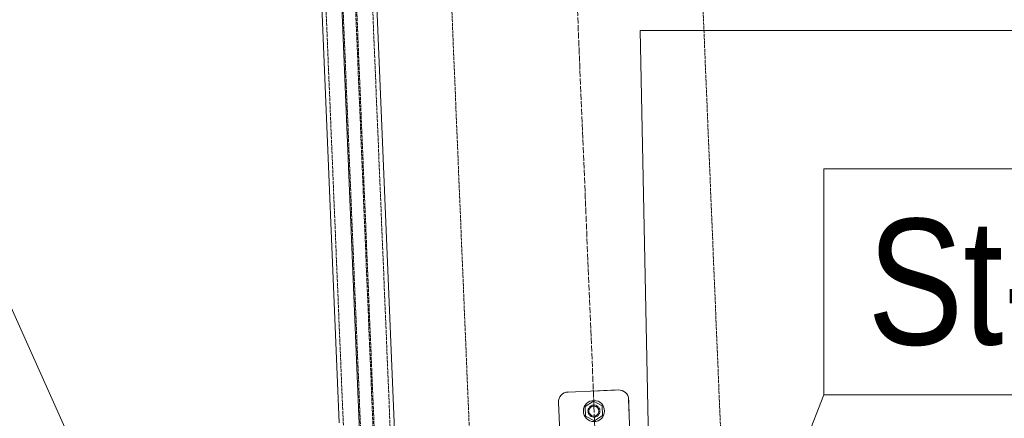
# Model space of a CAD drawing. Header units: millimetres. Extents: x -15129 to 9171, y -18789 to 5877.
# Tile 36 of 256: x -10011 to -9030, y -14567 to -14170. Entities that reach past the tile are written whole.
import ezdxf

# ---------------------------------------------------------------- set-up
doc = ezdxf.new("R2010")
doc.units = ezdxf.units.MM
doc.linetypes.add('ACAD_ISO02W100', pattern=[15, 12, -3])
doc.linetypes.add('ACAD_ISO04W100', pattern=[30, 24, -3, 0, -3])
for name, color, linetype in [('AS_Belki', 145, 'Continuous'), ('AS_Blachy', 30, 'Continuous'), ('AS_DIM_ON', 7, 'Continuous'), ('AS_Kotwy', 9, 'Continuous'), ('AS_Sciany betonowe', 252, 'Continuous'), ('AS_Siatki', 72, 'Continuous')]:
    doc.layers.add(name, color=color, linetype=linetype)
doc.styles.add('Arial Narrow', font='ARIALN.TTF', dxfattribs={"height": 5})

msp = doc.modelspace()

# ---------------------------------------------------------------- linework, layer by layer
at = {"color": 7, "lineweight": 13}
for p, q in [((-9855.63, -14820.94), (-10036.85, -14418.1)), ((-9441.68, -15138.17), (-9210.03, -14543.82))]:
    msp.add_line(p, q, dxfattribs=at)
msp.add_lwpolyline([(-9210.03, -14543.82), (-8767.77, -14543.82), (-8767.77, -14318.82), (-9210.03, -14318.82), (-9210.03, -14543.82)], dxfattribs=at)
at = {"layer": 'AS_Belki', "color": 145, "linetype": 'Continuous', "lineweight": 13, "ltscale": 0.25}
for p, q in [((-9672.28, -14580.72), (-9752.97, -12645.62)), ((-9637.67, -14579.28), (-9718.36, -12644.18)), ((-9772.54, -12656.45), (-9692.68, -14571.56))]:
    msp.add_line(p, q, dxfattribs=at)
at = {"layer": 'AS_Belki', "color": 84, "linetype": 'ACAD_ISO02W100', "lineweight": 13, "ltscale": 0.25}
for p, q in [((-9671.18, -14580.67), (-9751.87, -12645.58)), ((-9658.75, -14580.15), (-9739.44, -12645.06)), ((-9657.65, -14580.11), (-9738.34, -12645.01)), ((-9641.76, -14579.45), (-9722.45, -12644.35)), ((-9768.44, -12656.28), (-9688.17, -14581.38))]:
    msp.add_line(p, q, dxfattribs=at)
at = {"layer": 'AS_Blachy', "color": 145, "linetype": 'Continuous', "lineweight": 13, "ltscale": 0.25}
for p, q in [((-9434.98, -14539.79), (-9464.71, -14541.03)), ((-9414.75, -14538.95), (-9434.98, -14539.79)), ((-9474.29, -14551.44), (-9473.04, -14581.42)), ((-9399.35, -14668.42), (-9404.35, -14548.53))]:
    msp.add_line(p, q, dxfattribs=at)
at = {"layer": 'AS_Blachy', "color": 84, "linetype": 'ACAD_ISO02W100', "lineweight": 13, "ltscale": 0.25}
for p, q in [((-9414.75, -14538.95), (-9434.98, -14539.79)), ((-9403.88, -14559.72), (-9404.35, -14548.53))]:
    msp.add_line(p, q, dxfattribs=at)
msp.add_circle((-9438.9, -14559.98), 6, dxfattribs=at)
at = {"layer": 'AS_Blachy', "color": 145, "linetype": 'Continuous', "lineweight": 13, "ltscale": 0.25}
for centre, start, end in [((-9464.29, -14551.03), 92.38831, 182.38831), ((-9414.34, -14548.94), 2.38831, 92.38831)]:
    msp.add_arc(centre, 10, start, end, dxfattribs=at)
at = {"layer": 'AS_DIM_ON', "lineweight": 13}
for q in [(-8518.64, -14181.23), (-9381.72, -14719.08, 38010)]:
    msp.add_line((-9392.99, -14181.23), q, dxfattribs=at)
at = {"layer": 'AS_Kotwy', "color": 145, "linetype": 'Continuous', "lineweight": 13, "ltscale": 0.25}
for p, q in [((-9439.31, -14550.18), (-9447.58, -14555.43)), ((-9430.62, -14554.73), (-9439.31, -14550.18)), ((-9447.17, -14565.22), (-9447.58, -14555.43)), ((-9430.22, -14564.52), (-9430.62, -14554.73)), ((-9447.17, -14565.22), (-9438.49, -14569.77)), ((-9438.49, -14569.77), (-9430.22, -14564.52))]:
    msp.add_line(p, q, dxfattribs=at)
for radius in [10.5, 5]:
    msp.add_circle((-9438.9, -14559.98), radius, dxfattribs=at)
at = {"layer": 'AS_Sciany betonowe', "color": 145, "linetype": 'ACAD_ISO02W100', "lineweight": 13, "ltscale": 0.25}
for p, q in [((-9310.03, -14644.46), (-9788.2, -3186.16)), ((-9562.72, -14585.16), (-9644.23, -12632.08))]:
    msp.add_line(p, q, dxfattribs=at)
at = {"layer": 'AS_Siatki', "color": 20, "linetype": 'ACAD_ISO04W100', "lineweight": 13, "ltscale": 0.25}
msp.add_line((-9335.58, -17029.24), (-10009.15, -894.74), dxfattribs=at)

# ---------------------------------------------------------------- texts
at = {"color": 7, "lineweight": 13, "style": 'Arial Narrow'}
msp.add_text('St-38', height=125, dxfattribs=at).set_placement((-9166.51, -14493.82))

doc.saveas('drawing.dxf')
